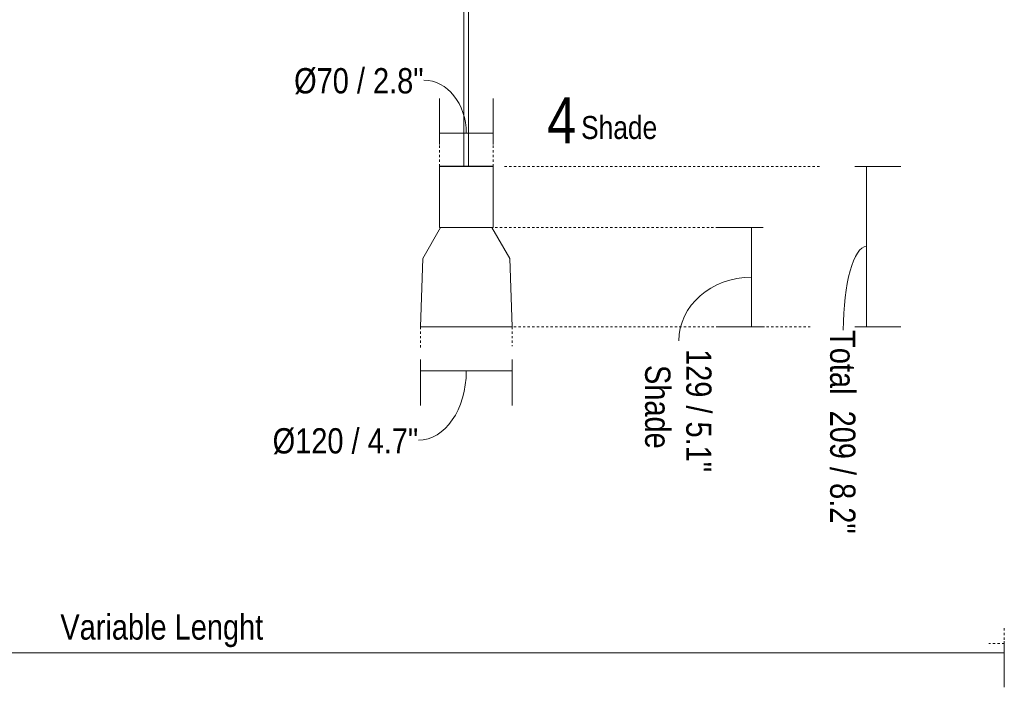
# Model space of a CAD drawing. Header units: millimetres. Extents: x 5395 to 9995, y 397 to 7363.
# Tile 2 of 5: x 6409 to 7694, y 397 to 1271. Entities that reach past the tile are written whole.
import ezdxf

# ---------------------------------------------------------------- set-up
doc = ezdxf.new("R2010")
doc.units = ezdxf.units.MM
doc.linetypes.add('Dash', pattern=[6, 3, -3])
doc.layers.add('A-ANNO-DIMS', color=7, linetype='Dash', lineweight=9, true_color=0xd2d2d2)
for name, color, linetype, lineweight in [('A-ANNO-DIMS-15', 7, 'Continuous', 9), ('E-LITE-EQPM', 7, 'Continuous', 20), ('G-ANNO-TEXT', 7, 'Continuous', 9)]:
    doc.layers.add(name, color=color, linetype=linetype, lineweight=lineweight)
doc.styles.add('Arial Narrow', font='ARIALN.TTF', dxfattribs={"height": 33})
doc.styles.add('Arial Narrow_1', font='ARIALN.TTF', dxfattribs={"height": 60})
doc.styles.add('Arial Narrow_2', font='ARIALN.TTF', dxfattribs={"height": 30})
doc.dimstyles.new('FARO_-_2_2mm_Arial_Narrow_mm_Inch_Left', dxfattribs={"dimscale": 304.8, "dimtxt": 33.773222, "dimasz": 0, "dimexe": 0.147638, "dimexo": 0.0625, "dimgap": 0.024606, "dimtad": 1, "dimdec": 0, "dimzin": 0, "dimdsep": 46, "dimtxsty": 'Arial Narrow', "dimblk1": 'NONE', "dimblk2": 'NONE', "dimsah": 1, "dimcen": 0.09, "dimadec": 0, "dimazin": 0, "dimtfac": 1, "dimtdec": 4, "dimtix": 1, "dimtmove": 0, "dimatfit": 3, "dimfxl": 0.049213, "dimfxlon": 1, "dimtvp": 1, "dimtolj": 1, "dimtzin": 0, "dimarcsym": 2})
doc.dimstyles.new('FARO_-_2_2mm_Arial_Narrow_mm_Inch_Right', dxfattribs={"dimscale": 304.8, "dimtxt": 33.773222, "dimasz": 0, "dimexe": 0.147638, "dimexo": 0.0625, "dimgap": 0.024606, "dimtad": 1, "dimdec": 0, "dimzin": 0, "dimdsep": 46, "dimtxsty": 'Arial Narrow', "dimblk1": 'NONE', "dimblk2": 'NONE', "dimsah": 1, "dimcen": 0.09, "dimadec": 0, "dimazin": 0, "dimtfac": 1, "dimtdec": 4, "dimtix": 1, "dimtmove": 1, "dimatfit": 3, "dimfxl": 0.049213, "dimfxlon": 1, "dimtvp": 1, "dimtolj": 1, "dimtzin": 0, "dimarcsym": 2})

# ---------------------------------------------------------------- blocks, each defined once
blk = doc.blocks.new('68591-3L_ 68592-3L KOMBO120 - 64314-54-3L CONGA Black_White pendant lamp ø450-3L-760899-Alzado_PDF')
at = {"layer": 'E-LITE-EQPM', "lineweight": 9}
for p, q in [((6988.8, 1979.8), (6988.8, 1080)), ((6994.8, 1080), (6994.8, 1983.8))]:
    blk.add_line(p, q, dxfattribs=at)
at = {"layer": 'E-LITE-EQPM', "lineweight": 9, "flags": 128}
for points in [[(6957.4, 1079.9), (6957.5, 1079.9), (6957.5, 1080), (6957.6, 1080), (6957.6, 1080), (6957.6, 1080), (6957.7, 1080), (6957.7, 1080), (6957.7, 1080), (6957.8, 1080), (6957.8, 1080)], [(7024.2, 1080), (7023.8, 1080), (7023.3, 1080), (7022.7, 1080), (7022.1, 1080), (7021.5, 1080), (7020.8, 1080), (7020, 1080), (7019.2, 1080), (7018.4, 1080), (7017.5, 1080), (7016.6, 1080), (7015.7, 1080), (7014.7, 1080), (7013.6, 1080), (7012.6, 1080), (7011.5, 1080), (7010.4, 1080), (7009.2, 1080), (7008, 1080), (7006.8, 1080), (7005.6, 1080), (7004.3, 1080), (7003, 1080), (7001.7, 1080), (7000.4, 1080), (6999.1, 1080), (6997.8, 1080), (6996.4, 1080), (6995.1, 1080), (6993.7, 1080), (6992.3, 1080), (6991, 1080), (6989.6, 1080), (6988.3, 1080), (6986.9, 1080), (6985.6, 1080), (6984.2, 1080), (6982.9, 1080), (6981.6, 1080), (6980.3, 1080), (6979, 1080), (6977.8, 1080), (6976.6, 1080), (6975.4, 1080), (6974.2, 1080), (6973, 1080), (6971.9, 1080), (6970.8, 1080), (6969.8, 1080), (6968.8, 1080), (6967.8, 1080), (6966.8, 1080), (6965.9, 1080), (6965.1, 1080), (6964.2, 1080), (6963.5, 1080), (6962.7, 1080), (6962, 1080), (6961.4, 1080), (6960.8, 1080), (6960.3, 1080), (6959.8, 1080), (6959.4, 1080), (6959, 1080), (6958.7, 1080), (6958.4, 1080), (6958.1, 1080), (6958, 1080), (6957.9, 1080), (6957.8, 1080), (6957.8, 1080)], [(6957.8, 1080), (6957.8, 1080), (6957.9, 1080), (6958, 1080), (6958.2, 1080), (6958.5, 1080), (6958.8, 1080), (6959.1, 1080), (6959.5, 1080)], [(7025.9, 1080), (7025.9, 1080), (7025.8, 1080), (7025.6, 1080), (7025.5, 1080), (7025.2, 1080), (7024.9, 1080), (7024.6, 1080), (7024.2, 1080)], [(7024.3, 1080), (7024.7, 1080), (7025, 1080), (7025.3, 1080), (7025.5, 1080), (7025.7, 1080), (7025.8, 1080), (7025.9, 1080), (7025.9, 1080)], [(7025.9, 1080), (7025.9, 1080), (7026, 1080), (7026, 1080), (7026, 1080), (7026.1, 1080), (7026.1, 1080), (7026.2, 1080), (7026.2, 1080), (7026.2, 1079.9)], [(6956.8, 1079.1), (6956.8, 1079.1), (6956.8, 1079.1), (6956.8, 1079.2), (6956.9, 1079.2), (6956.9, 1079.2)]]:
    blk.add_lwpolyline(points, dxfattribs=at)
blk = doc.blocks.new('DIMBLOCK1-Alzado_PDF')
at = {"layer": 'A-ANNO-DIMS-15', "color": 251, "true_color": 0x5b5b5b, "transparency": 16777216}
for p, q in [((5494.1, 460.2), (5494.1, 400.2)), ((5494.1, 445.2), (5494.1, 460.2)), ((7694.1, 460.2), (7694.1, 400.2)), ((7694.1, 445.2), (7694.1, 460.2)), ((5494.1, 445.2), (7694.1, 445.2))]:
    blk.add_line(p, q, dxfattribs=at)
at = {"layer": 'A-ANNO-DIMS-15', "color": 0, "transparency": 16777216, "insert": (6462, 495.3), "char_height": 33, "width": 317.147, "attachment_point": 1, "line_spacing_factor": 0.974696, "style": 'Arial Narrow'}
blk.add_mtext('Variable Lenght', dxfattribs=at)
blk = doc.blocks.new('_None')
blk = doc.blocks.new('DIMBLOCK3-Alzado_PDF')
at = {"layer": 'A-ANNO-DIMS-15', "color": 251, "true_color": 0x5b5b5b, "transparency": 16777216}
for p, q in [((7364.3, 1000), (7319.2, 1000)), ((7364.2, 870.5), (7364.2, 1000)), ((7364.2, 1000), (7379.2, 1000)), ((7364.3, 870.5), (7319.2, 870.5)), ((7364.2, 870.5), (7379.2, 870.5))]:
    blk.add_line(p, q, dxfattribs=at)
blk.add_ellipse((7364.2, 852), major_axis=(-95, 0), ratio=0.876518, start_param=4.712389, end_param=6.283185, dxfattribs=at)
at = {"layer": 'A-ANNO-DIMS-15', "color": 0, "transparency": 16777216, "char_height": 33, "attachment_point": 1, "rotation": 270, "line_spacing_factor": 0.974696, "style": 'Arial Narrow'}
for s, insert, width in [(' 129 / 5.1"', (7311.9, 852), 205.856), ('Shade', (7258.3, 820.7), 130.59)]:
    blk.add_mtext(s, dxfattribs=dict(at, insert=insert, width=width))
blk = doc.blocks.new('DIMBLOCK4-Alzado_PDF')
at = {"layer": 'A-ANNO-DIMS-15', "color": 251, "true_color": 0x5b5b5b, "transparency": 16777216}
for p, q in [((6956.9, 1123.2), (6956.9, 1168.3)), ((7026.9, 1123.2), (7026.9, 1168.3)), ((6956.9, 1123.3), (7026.9, 1123.3)), ((6956.9, 1123.3), (6956.9, 1108.3)), ((7026.9, 1123.3), (7026.9, 1108.3))]:
    blk.add_line(p, q, dxfattribs=at)
blk.add_ellipse((6936.5, 1123.3), major_axis=(0, 69), ratio=0.802763, start_param=4.712389, end_param=6.283185, dxfattribs=at)
at = {"layer": 'A-ANNO-DIMS-15', "color": 0, "transparency": 16777216, "insert": (6767.1, 1208.1), "char_height": 33, "width": 203.283, "attachment_point": 1, "line_spacing_factor": 0.974696, "style": 'Arial Narrow'}
blk.add_mtext('Ø70 / 2.8"', dxfattribs=at)
blk = doc.blocks.new('DIMBLOCK5-Alzado_PDF')
at = {"layer": 'A-ANNO-DIMS-15', "color": 251, "true_color": 0x5b5b5b, "transparency": 16777216}
for p, q in [((6931.9, 827.9), (6931.9, 767.9)), ((6931.9, 812.9), (6931.9, 827.9)), ((7051.9, 827.9), (7051.9, 767.9)), ((7051.9, 812.9), (7051.9, 827.9)), ((6931.9, 812.9), (7051.9, 812.9))]:
    blk.add_line(p, q, dxfattribs=at)
blk.add_ellipse((6929.4, 812.9), major_axis=(0, 90.5), ratio=0.690006, start_param=3.141593, end_param=4.712389, dxfattribs=at)
at = {"layer": 'A-ANNO-DIMS-15', "color": 0, "transparency": 16777216, "insert": (6739.1, 738.2), "char_height": 33, "width": 228.371, "attachment_point": 1, "line_spacing_factor": 0.974696, "style": 'Arial Narrow'}
blk.add_mtext('Ø120 / 4.7"', dxfattribs=at)
blk = doc.blocks.new('DIMBLOCK6-Alzado_PDF')
at = {"layer": 'A-ANNO-DIMS-15', "color": 251, "true_color": 0x5b5b5b, "transparency": 16777216}
for p, q in [((7499.2, 1079.9), (7559.2, 1079.9)), ((7514.2, 1079.9), (7499.2, 1079.9)), ((7514.2, 1079.9), (7514.2, 870.5)), ((7499.2, 870.5), (7559.2, 870.5)), ((7514.2, 870.5), (7499.2, 870.5))]:
    blk.add_line(p, q, dxfattribs=at)
blk.add_ellipse((7514.2, 866.2), major_axis=(0, 109.1), ratio=0.277179, start_param=0, end_param=1.570796, dxfattribs=at)
at = {"layer": 'A-ANNO-DIMS-15', "color": 0, "transparency": 16777216, "insert": (7499.8, 866.2), "char_height": 33, "width": 319.72, "attachment_point": 1, "rotation": 270, "line_spacing_factor": 0.974696, "style": 'Arial Narrow'}
blk.add_mtext('Total  209 / 8.2"', dxfattribs=at)

msp = doc.modelspace()

# ---------------------------------------------------------------- linework, layer by layer
at = {"layer": 'A-ANNO-DIMS'}
for p, q in [((6956.9, 1079.9), (6956.9, 1139.9)), ((7026.9, 1079.9), (7026.9, 1132.9)), ((7041.8, 1079.9), (7455.8, 1079.9)), ((7374.7, 1000), (7026.9, 1000)), ((6931.9, 870.5), (6931.9, 840.5)), ((7440.9, 870.5), (7051.9, 870.5)), ((7051.9, 870.5), (7051.9, 845.1)), ((7694.1, 477.2), (7694.1, 457.2)), ((7694.1, 457.2), (7674.1, 457.2))]:
    msp.add_line(p, q, dxfattribs=at)
at = {"layer": 'E-LITE-EQPM'}
for p, q in [((7026.9, 1079.9), (6956.9, 1079.9)), ((6956.9, 1079.9), (6956.9, 1000)), ((7026.9, 1000), (7026.9, 1079.9)), ((6958.4, 1000), (6935, 959.6)), ((6956.9, 1000), (6958.4, 1000)), ((7025.4, 1000), (6958.4, 1000)), ((7025.4, 1000), (7026.9, 1000)), ((7048.7, 959.6), (7025.4, 1000)), ((6935, 959.6), (6931.9, 870.5)), ((7051.9, 870.5), (7048.7, 959.6)), ((6931.9, 870.5), (7051.9, 870.5))]:
    msp.add_line(p, q, dxfattribs=at)

# ---------------------------------------------------------------- block references
at = {"layer": 'E-LITE-EQPM', "lineweight": 9}
msp.add_blockref('68591-3L_ 68592-3L KOMBO120 - 64314-54-3L CONGA Black_White pendant lamp ø450-3L-760899-Alzado_PDF', (0, 0), dxfattribs=at)

# ---------------------------------------------------------------- texts
at = {"layer": 'G-ANNO-TEXT', "insert": (7097.2, 1170.1), "char_height": 60, "width": 46.899, "attachment_point": 1, "style": 'Arial Narrow_1'}
msp.add_mtext('4', dxfattribs=at)
at = {"layer": 'G-ANNO-TEXT', "color": 251, "true_color": 0x5b5b5b, "insert": (7141.7, 1145.6), "char_height": 30, "width": 125.063, "attachment_point": 1, "style": 'Arial Narrow_2'}
msp.add_mtext('Shade', dxfattribs=at)

# ---------------------------------------------------------------- dimensions: what is measured, and where the dimension line sits
at = {"layer": 'A-ANNO-DIMS', "color": 251, "linetype": 'Continuous', "true_color": 0x5b5b5b}
for base, p1, p2, override, picture, middle in [((7026.9, 1123.3), (6956.9, 1108.3), (7026.9, 1108.3), {"dimpost": '<>', "dimfxl": 70}, 'DIMBLOCK4-Alzado_PDF', (6868.7, 1186.1)), ((7051.9, 812.9), (6931.9, 827.9), (7051.9, 827.9), {"dimpost": '<>', "dimfxl": 120.004661}, 'DIMBLOCK5-Alzado_PDF', (6853.3, 716.2))]:
    dim = msp.add_linear_dim(base=base, p1=p1, p2=p2, text='Ø<>', dimstyle='FARO_-_2_2mm_Arial_Narrow_mm_Inch_Right', override=override, dxfattribs=at)
    dim.commit()
    dim.dimension.update_dxf_attribs({"geometry": picture, "text_midpoint": middle, "dimtype": 160})
for base, p1, p2, text, override, picture, middle in [((7514.2, 870.5), (7499.2, 1079.9), (7499.2, 870.5), 'Total  <>', {"dimtad": 4, "dimpost": '<>', "dimfxl": 209.398898}, 'DIMBLOCK6-Alzado_PDF', (7477.8, 706.3)), ((7364.2215, 1000), (7379.2215, 870.5341), (7379.2215, 1000), ' <>\\XShade', {"dimtad": 4, "dimpost": '<>', "dimfxl": 129.465861}, 'DIMBLOCK3-Alzado_PDF', (7267.8938, 852.0179))]:
    dim = msp.add_linear_dim(base=base, p1=p1, p2=p2, angle=90, text=text, dimstyle='FARO_-_2_2mm_Arial_Narrow_mm_Inch_Right', override=override, dxfattribs=at)
    dim.commit()
    dim.dimension.update_dxf_attribs({"geometry": picture, "text_midpoint": middle, "dimtype": 160, "text_rotation": 90})
dim = msp.add_linear_dim(base=(7694.1, 445.2), p1=(5494.1, 460.2), p2=(7694.1, 460.2), text='Variable Lenght', dimstyle='FARO_-_2_2mm_Arial_Narrow_mm_Inch_Left', override={"dimpost": '<>', "dimfxl": 2200.000497}, dxfattribs=at)
dim.commit()
dim.dimension.update_dxf_attribs({"geometry": 'DIMBLOCK1-Alzado_PDF', "text_midpoint": (6594.1, 474)})

doc.saveas('drawing.dxf')
